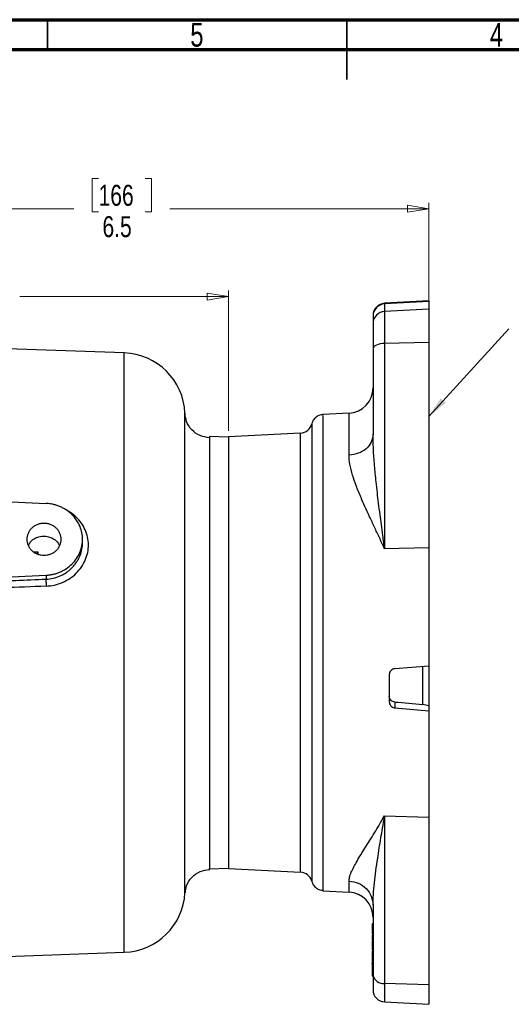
# Model space of a CAD drawing. Header units: inches. Extents: x 0.6 to 16.3, y 0.2 to 11.5.
# Tile 25 of 35: x 6.3 to 9.5, y 5 to 11.5. Entities that reach past the tile are written whole.
import ezdxf

# ---------------------------------------------------------------- set-up
doc = ezdxf.new("R2010")
doc.units = ezdxf.units.IN
doc.header["$MEASUREMENT"] = 0
doc.styles.add('SLDTEXTSTYLE0', font='TXT', dxfattribs={"width": 0.75})
doc.dimstyles.new('SLDDIMSTYLE0', dxfattribs={"dimtxt": 0.137795, "dimasz": 0.14, "dimexe": 0, "dimexo": 0.0625, "dimgap": 0.034449, "dimtad": 0, "dimdec": 1, "dimlfac": 1.5, "dimrnd": 1e-09, "dimzin": 12, "dimdsep": 46, "dimtxsty": 'SLDTEXTSTYLE0', "dimblk1": 'CLOSED', "dimblk2": 'CLOSED', "dimsah": 1, "dimcen": 0.09, "dimadec": 0, "dimazin": 3, "dimtfac": 1, "dimtdec": 1, "dimtofl": 0, "dimtmove": 0, "dimatfit": 3, "dimldrblk": 'CLOSED', "dimfxl": 0, "dimfrac": 2, "dimtolj": 1, "dimtzin": 12, "dimarcsym": 0})
doc.dimstyles.new('SLDDIMSTYLE1', dxfattribs={"dimtxt": 0.18, "dimasz": 0.14, "dimexe": 0, "dimexo": 0.0625, "dimgap": 0, "dimtad": 0, "dimtih": 1, "dimtoh": 1, "dimdec": 0, "dimrnd": 1e-09, "dimzin": 0, "dimdsep": 46, "dimtxsty": 'Standard', "dimsah": 1, "dimcen": 0.09, "dimadec": 0, "dimazin": 0, "dimtfac": 0.14, "dimtdec": 0, "dimtofl": 0, "dimtmove": 0, "dimatfit": 3, "dimfxl": 0, "dimfrac": 2, "dimtolj": 1, "dimtzin": 0, "dimarcsym": 0})

# ---------------------------------------------------------------- blocks, each defined once
blk = doc.blocks.new('_Closed')
at = {"color": 0, "linetype": 'ByBlock', "lineweight": -2}
for p, q in [((-1, 0.166667), (0, 0)), ((-1, 0.166667), (-1, -0.166667)), ((0, 0), (-1, -0.166667)), ((0, 0), (-1, 0))]:
    blk.add_line(p, q, dxfattribs=at)
blk = doc.blocks.new('_D')
at = {"color": 7, "linetype": 'Continuous', "lineweight": 0}
for p, q in [((6.8328, 10.4511), (6.7909, 10.4511)), ((6.7909, 10.4511), (6.7909, 10.2324)), ((7.1383, 10.4511), (7.1803, 10.4511)), ((7.1803, 10.4511), (7.1803, 10.2324)), ((4.6407, 10.1125), (4.6407, 10.292)), ((4.6407, 10.2527), (6.67, 10.2527)), ((6.7909, 10.2324), (6.8328, 10.2324)), ((7.1803, 10.2324), (7.1383, 10.2324)), ((9.0027, 10.2527), (7.3011, 10.2527)), ((9.0027, 9.4125), (9.0027, 10.292))]:
    blk.add_line(p, q, dxfattribs=at)
at = {"color": 7, "linetype": 'Continuous', "lineweight": 18, "xscale": 0.14, "yscale": 0.14}
for p, rotation in [((4.6407, 10.2527), 180.0000000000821), ((9.0027, 10.2527), 8.210919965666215e-11)]:
    blk.add_blockref('_Closed', p, dxfattribs=dict(at, rotation=rotation))
at = {"color": 7, "linetype": 'Continuous', "lineweight": 18, "char_height": 0.1378, "attachment_point": 1, "style": 'SLDTEXTSTYLE0'}
for s, insert in [('166', (6.8328, 10.41)), ('6.5', (6.8583, 10.2038))]:
    blk.add_mtext(s, dxfattribs=dict(at, insert=insert))
blk = doc.blocks.new('_D_1')
at = {"color": 7, "linetype": 'Continuous', "lineweight": 0}
for p, q in [((5.8478, 9.8733), (5.8058, 9.8733)), ((5.8058, 9.8733), (5.8058, 9.6546)), ((6.1532, 9.8733), (6.1952, 9.8733)), ((6.1952, 9.8733), (6.1952, 9.6546)), ((7.686, 8.7922), (7.686, 9.7142)), ((4.6407, 9.6749), (5.685, 9.6749)), ((5.8058, 9.6546), (5.8478, 9.6546)), ((6.1952, 9.6546), (6.1532, 9.6546)), ((7.686, 9.6749), (6.316, 9.6749))]:
    blk.add_line(p, q, dxfattribs=at)
at = {"color": 7, "linetype": 'Continuous', "lineweight": 18, "xscale": 0.14, "yscale": 0.14, "rotation": 180.0000000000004}
blk.add_blockref('_Closed', (4.6407, 9.6749), dxfattribs=at)
at = {"color": 7, "linetype": 'Continuous', "lineweight": 18, "xscale": 0.14, "yscale": 0.14}
blk.add_blockref('_Closed', (7.686, 9.6749), dxfattribs=at)
at = {"color": 7, "linetype": 'Continuous', "lineweight": 18, "char_height": 0.1378, "attachment_point": 1, "style": 'SLDTEXTSTYLE0'}
for s, insert in [('116', (5.8478, 9.8322)), ('4.6', (5.8732, 9.626))]:
    blk.add_mtext(s, dxfattribs=dict(at, insert=insert))

msp = doc.modelspace()

# ---------------------------------------------------------------- linework, layer by layer
at = {"color": 7, "linetype": 'Continuous', "lineweight": 70}
for p, q in [((0.5906, 11.4961), (16.3386, 11.4961)), ((0.7874, 11.2992), (16.1417, 11.2992))]:
    msp.add_line(p, q, dxfattribs=at)
at = {"color": 7, "linetype": 'Continuous', "lineweight": 35}
for p, q in [((6.4961, 11.2992), (6.4961, 11.4961)), ((8.4646, 11.4961), (8.4646, 11.1024)), ((8.4646, 11.2992), (8.4646, 11.4961))]:
    msp.add_line(p, q, dxfattribs=at)
at = {"color": 7, "linetype": 'Continuous', "lineweight": 25}
for p, q in [((9.0027, 9.646), (8.7119, 9.6307)), ((9.0027, 9.6417), (8.7119, 9.6266)), ((8.7119, 9.6266), (8.7119, 9.5773)), ((9.0027, 9.5924), (8.7119, 9.5773)), ((9.0027, 9.646), (9.0027, 9.6417)), ((9.0027, 9.6417), (9.0027, 9.5924)), ((9.0027, 9.5924), (9.0027, 9.3732)), ((8.636, 9.5476), (8.636, 9.4983)), ((8.7119, 9.5773), (8.7119, 9.3666)), ((7.0018, 9.3041), (4.6407, 9.3865)), ((8.636, 9.3322), (8.636, 8.7693)), ((9.0027, 9.3732), (8.7119, 9.3666)), ((8.7119, 9.3666), (8.7119, 8.0166)), ((9.0027, 9.3732), (9.0027, 8.0231)), ((8.4781, 8.9082), (8.307, 8.8993)), ((7.686, 8.7513), (7.5607, 8.7557)), ((7.5607, 8.7557), (7.5607, 8.7517)), ((8.1602, 8.7777), (7.686, 8.7528)), ((7.686, 8.7528), (7.686, 7.1233)), ((4.6407, 8.4051), (6.4873, 8.3148)), ((6.7274, 8.0567), (6.7274, 8.0786)), ((9.0027, 8.0231), (8.7119, 8.0166)), ((9.0027, 8.0231), (9.0027, 7.2451)), ((5.0211, 7.7707), (6.4873, 7.8424)), ((6.4873, 7.8424), (6.4873, 7.8164)), ((9.0027, 7.2451), (8.7792, 7.2272)), ((8.9627, 6.9929), (8.9627, 7.2416)), ((9.0027, 7.2451), (9.0027, 6.9835)), ((7.686, 7.1233), (7.686, 5.9135)), ((8.7427, 7.1877), (8.7427, 7.0097)), ((8.7792, 7.0085), (8.7792, 6.9704)), ((8.7792, 6.9704), (9.0027, 6.9496)), ((9.0027, 6.9835), (8.9627, 6.9929)), ((9.0027, 6.9835), (9.0027, 6.9496)), ((9.0027, 6.9496), (9.0027, 6.2505)), ((8.7119, 6.2608), (9.0027, 6.2505)), ((8.7119, 6.2608), (8.7119, 5.158)), ((9.0027, 6.2505), (9.0027, 5.1477)), ((7.5607, 5.9107), (7.686, 5.9151)), ((7.686, 5.9135), (8.1602, 5.8887)), ((8.307, 5.7671), (8.4781, 5.7581)), ((8.3072, 5.7709), (8.3072, 5.7726)), ((8.636, 5.6718), (8.636, 5.212)), ((8.636, 5.5501), (8.6294, 5.5501)), ((8.6294, 5.5321), (8.636, 5.5321)), ((8.636, 5.484), (8.6294, 5.484)), ((8.6294, 5.4802), (8.636, 5.4802)), ((8.636, 5.4442), (8.6294, 5.4442)), ((8.6294, 5.4405), (8.636, 5.4405)), ((8.6294, 5.4377), (8.6294, 5.4249)), ((8.636, 5.4249), (8.6294, 5.4249)), ((8.636, 5.378), (8.6294, 5.378)), ((5.9828, 5.3267), (7.0018, 5.3623)), ((8.6294, 5.3742), (8.636, 5.3742)), ((8.636, 5.3734), (8.6294, 5.3734)), ((8.6294, 5.3501), (8.6294, 5.3422)), ((8.636, 5.3381), (8.6294, 5.3381)), ((8.636, 5.3305), (8.6294, 5.3305)), ((8.6294, 5.3267), (8.6294, 5.3191)), ((8.636, 5.3191), (8.6294, 5.3191)), ((8.636, 5.2916), (8.6294, 5.2916)), ((8.636, 5.2864), (8.6294, 5.2864)), ((8.636, 5.2585), (8.6294, 5.2585)), ((8.636, 5.2509), (8.6294, 5.2509)), ((8.636, 5.2354), (8.6294, 5.2354)), ((8.636, 5.2169), (8.6294, 5.2169)), ((8.636, 5.2061), (8.6294, 5.2061)), ((9.0027, 5.1477), (8.7119, 5.158)), ((9.0027, 5.1477), (9.0027, 5.0204)), ((8.7119, 5.0356), (9.0027, 5.0204))]:
    msp.add_line(p, q, dxfattribs=at)
at = {"color": 8, "linetype": 'Continuous', "lineweight": 25}
for p, q in [((8.7119, 9.6307), (8.7119, 9.6266)), ((7.0018, 7.3332), (7.0018, 9.3041)), ((8.4781, 8.632), (8.4781, 8.9082)), ((8.1602, 7.1197), (8.1602, 8.7777)), ((6.407, 7.9966), (6.4327, 7.9963)), ((6.4296, 7.9825), (6.4327, 7.9963)), ((6.4311, 7.9816), (6.4327, 7.9963)), ((6.4327, 7.9963), (6.4327, 7.9815)), ((7.0018, 5.3623), (7.0018, 7.3332)), ((8.1602, 5.8887), (8.1602, 7.1197)), ((8.4781, 5.7581), (8.4781, 5.8306)), ((8.7119, 5.158), (8.7119, 5.0356))]:
    msp.add_line(p, q, dxfattribs=at)
at = {"color": 7, "linetype": 'Continuous', "lineweight": 25, "flags": 128}
msp.add_lwpolyline([(8.7119, 9.3666), (8.6969, 9.3656), (8.6826, 9.3635), (8.6694, 9.3602), (8.658, 9.3559), (8.6487, 9.3508), (8.6417, 9.345), (8.6375, 9.3387), (8.636, 9.3322)], dxfattribs=at)
at = {"color": 7, "linetype": 'Continuous', "lineweight": 25}
for centre, radius, start, end in [((8.716, 9.5508), 0.08, 93, 180), ((8.7156, 9.5472), 0.0795, 92.66396, 179.70391), ((8.7156, 9.4979), 0.0795, 92.66396, 179.70391), ((6.9874, 8.891), 0.4133, 2.44801, 88), ((8.4694, 9.0747), 0.1667, 273, 0), ((8.156, 8.8575), 0.08, 273, 346.04126), ((8.156, 5.8088), 0.08, 16.03463, 87), ((6.9874, 5.7754), 0.4133, 272, 356.99332), ((8.4694, 5.5917), 0.1667, 0, 87), ((8.7038, 5.2269), 0.0694, 192.45099, 276.65149), ((8.716, 5.1155), 0.08, 180, 267)]:
    msp.add_arc(centre, radius, start, end, dxfattribs=at)
msp.add_ellipse((7.2949, 7.3332), major_axis=(15.2477, -1.3196), ratio=0.012836, start_param=4.811001, end_param=4.8231, dxfattribs=at)
for points, knots in [([(8.636, 9.4983), (8.636, 9.4931), (8.636, 9.4826), (8.636, 9.4454), (8.636, 9.3953), (8.636, 9.353), (8.636, 9.3322)], [0, 0, 0, 0, 0.246231, 0.5, 0.753769, 1, 1, 1, 1]), ([(7.4001, 5.7537), (7.4001, 5.7537), (7.4001, 5.7527), (7.4002, 5.756), (7.4002, 5.763), (7.4002, 5.7748), (7.4002, 5.7878), (7.4002, 5.8008), (7.4002, 5.8139), (7.4002, 5.8301), (7.4001, 5.85), (7.4001, 5.8756), (7.4001, 5.906), (7.4001, 5.939), (7.4001, 5.9694), (7.4001, 5.996), (7.4001, 6.0168), (7.4001, 6.0331), (7.4001, 6.047), (7.4001, 6.0619), (7.4001, 6.0779), (7.4001, 6.0951), (7.4002, 6.1115), (7.4002, 6.1294), (7.4002, 6.1476), (7.4002, 6.1689), (7.4002, 6.192), (7.4002, 6.2331), (7.4002, 6.29), (7.4003, 6.3608), (7.4003, 6.4283), (7.4003, 6.4968), (7.4003, 6.57), (7.4003, 6.6492), (7.4003, 6.7107), (7.4003, 6.7529), (7.4002, 6.7747), (7.4002, 6.7981), (7.4002, 6.8231), (7.4002, 6.8498), (7.4002, 6.8873), (7.4002, 6.9308), (7.4002, 6.9752), (7.4002, 7.0172), (7.4001, 7.0677), (7.4001, 7.1295), (7.4001, 7.1976), (7.4001, 7.2653), (7.4001, 7.3442), (7.4002, 7.4278), (7.4002, 7.5303), (7.4003, 7.6385), (7.4003, 7.7511), (7.4003, 7.8495), (7.4003, 7.9363), (7.4004, 8.0167), (7.4004, 8.0952), (7.4003, 8.1712), (7.4003, 8.2451), (7.4003, 8.3099), (7.4003, 8.3794), (7.4002, 8.4409), (7.4002, 8.4974), (7.4002, 8.5393), (7.4001, 8.5778), (7.4001, 8.6141), (7.4001, 8.6515), (7.4001, 8.6895), (7.4001, 8.7264), (7.4002, 8.7614), (7.4002, 8.7985), (7.4002, 8.8356), (7.4003, 8.8684), (7.4003, 8.8916), (7.4003, 8.9048), (7.4003, 8.9065), (7.4003, 8.9072)], [0, 0, 0, 0, 0.000214, 0.018468, 0.03625, 0.053559, 0.068972, 0.078285, 0.088671, 0.100132, 0.112667, 0.126277, 0.143412, 0.158302, 0.170944, 0.181338, 0.189483, 0.194126, 0.19902, 0.204162, 0.209553, 0.215194, 0.221084, 0.225409, 0.232114, 0.237905, 0.244753, 0.252657, 0.273456, 0.292046, 0.308429, 0.324459, 0.342135, 0.360279, 0.378892, 0.383328, 0.388089, 0.393176, 0.398589, 0.404328, 0.410393, 0.422605, 0.43192, 0.438336, 0.448894, 0.46335, 0.476483, 0.490709, 0.504729, 0.52465, 0.541737, 0.56757, 0.591501, 0.612494, 0.630556, 0.648303, 0.666273, 0.684469, 0.701998, 0.72029, 0.733618, 0.756729, 0.771123, 0.783145, 0.795096, 0.807987, 0.819852, 0.834906, 0.851447, 0.865833, 0.88296, 0.908145, 0.932984, 0.958965, 0.98438, 1, 1, 1, 1]), ([(7.5629, 8.7465), (7.541, 8.7495), (7.4973, 8.7557), (7.4428, 8.7953), (7.4073, 8.8486), (7.4031, 8.8888), (7.4011, 8.9073)], [0, 0, 0, 0, 0.260828, 0.520821, 0.780356, 1, 1, 1, 1]), ([(8.3083, 8.899), (8.2988, 8.8976), (8.2799, 8.8949), (8.2559, 8.8787), (8.24, 8.8587), (8.236, 8.8438), (8.2345, 8.838)], [0, 0, 0, 0, 0.275721, 0.551151, 0.826741, 1, 1, 1, 1]), ([(8.2337, 8.8382), (8.2337, 8.8383), (8.2337, 8.8386), (8.2337, 8.8372), (8.2337, 8.8344), (8.2337, 8.8296), (8.2336, 8.8211), (8.2336, 8.808), (8.2335, 8.7908), (8.2335, 8.7736), (8.2334, 8.7562), (8.2334, 8.7394), (8.2334, 8.7224), (8.2334, 8.7056), (8.2334, 8.6873), (8.2334, 8.6677), (8.2335, 8.6465), (8.2335, 8.6254), (8.2335, 8.6027), (8.2336, 8.5758), (8.2336, 8.543), (8.2337, 8.5084), (8.2337, 8.477), (8.2337, 8.4481), (8.2337, 8.4206), (8.2337, 8.3934), (8.2337, 8.3681), (8.2337, 8.3436), (8.2337, 8.3185), (8.2337, 8.2912), (8.2336, 8.2613), (8.2336, 8.232), (8.2335, 8.2), (8.2334, 8.1617), (8.2333, 8.1151), (8.2332, 8.0667), (8.2332, 8.0233), (8.2331, 7.9822), (8.233, 7.9349), (8.233, 7.8796), (8.2329, 7.8181), (8.2329, 7.7574), (8.2329, 7.6889), (8.233, 7.6083), (8.2331, 7.5111), (8.2333, 7.4094), (8.2334, 7.3071), (8.2336, 7.209), (8.2338, 7.0809), (8.2337, 6.9209), (8.2334, 6.7359), (8.2331, 6.5923), (8.233, 6.4893), (8.233, 6.4206), (8.233, 6.3559), (8.2331, 6.2937), (8.2332, 6.2376), (8.2333, 6.1805), (8.2334, 6.1303), (8.2335, 6.0868), (8.2336, 6.054), (8.2337, 6.0246), (8.2337, 5.9972), (8.2337, 5.9719), (8.2337, 5.9486), (8.2337, 5.9275), (8.2336, 5.9085), (8.2335, 5.8904), (8.2334, 5.8706), (8.2333, 5.8529), (8.2332, 5.8402), (8.2331, 5.8335), (8.2331, 5.8305), (8.2331, 5.8307), (8.2331, 5.8307)], [0, 0, 0, 0, 0.003739, 0.014463, 0.023804, 0.034733, 0.047609, 0.0659, 0.081763, 0.095196, 0.106202, 0.117625, 0.126498, 0.135537, 0.144741, 0.154111, 0.163645, 0.173346, 0.181032, 0.191512, 0.204788, 0.217337, 0.227829, 0.236263, 0.24533, 0.253609, 0.261099, 0.267801, 0.274868, 0.282474, 0.29062, 0.299305, 0.305869, 0.315734, 0.3289, 0.341, 0.351339, 0.360245, 0.370202, 0.384498, 0.398427, 0.411988, 0.425183, 0.443747, 0.464688, 0.488011, 0.508908, 0.529994, 0.550676, 0.591166, 0.634193, 0.676031, 0.694259, 0.712287, 0.730119, 0.747441, 0.765639, 0.780865, 0.801928, 0.816744, 0.828602, 0.840284, 0.853175, 0.864954, 0.876652, 0.889565, 0.901078, 0.912822, 0.927956, 0.949634, 0.968352, 0.984113, 0.999631, 1, 1, 1, 1]), ([(8.7119, 8.0166), (8.7079, 8.0459), (8.7007, 8.0992), (8.6908, 8.1737), (8.6815, 8.2444), (8.6727, 8.3142), (8.664, 8.3862), (8.6547, 8.4693), (8.6455, 8.5655), (8.6378, 8.6699), (8.6366, 8.7372), (8.636, 8.7693)], [0, 0, 0, 0, 0.112066, 0.203731, 0.288011, 0.38702, 0.477209, 0.572703, 0.718096, 0.865407, 1, 1, 1, 1]), ([(8.7119, 8.0166), (8.7004, 8.0413), (8.6779, 8.0895), (8.6449, 8.1596), (8.6131, 8.2277), (8.5835, 8.2923), (8.5533, 8.3609), (8.5251, 8.4303), (8.4998, 8.5035), (8.482, 8.5708), (8.4793, 8.6123), (8.4781, 8.632)], [0, 0, 0, 0, 0.104409, 0.203915, 0.306493, 0.409204, 0.502325, 0.632957, 0.751932, 0.882132, 1, 1, 1, 1]), ([(6.4873, 7.8424), (6.4898, 7.8425), (6.4948, 7.8428), (6.5023, 7.8435), (6.5097, 7.8444), (6.5171, 7.8455), (6.5245, 7.8468), (6.5371, 7.8493), (6.5548, 7.854), (6.5773, 7.8622), (6.5991, 7.8724), (6.6272, 7.8891), (6.659, 7.9147), (6.6898, 7.9518), (6.7119, 7.993), (6.7246, 8.0358), (6.7287, 8.0786), (6.7246, 8.1214), (6.7119, 8.1641), (6.6898, 8.2054), (6.659, 8.2424), (6.6272, 8.2681), (6.5991, 8.2847), (6.5773, 8.2949), (6.5548, 8.3031), (6.5347, 8.3084), (6.5172, 8.3118), (6.5023, 8.3138), (6.4923, 8.3144), (6.4873, 8.3148)], [0, 0, 0, 0, 0.009781, 0.019544, 0.029298, 0.039051, 0.048811, 0.058587, 0.089502, 0.120435, 0.152548, 0.18468, 0.250112, 0.315544, 0.379711, 0.441491, 0.500003, 0.558515, 0.620295, 0.684463, 0.749895, 0.815327, 0.84744, 0.879571, 0.910486, 0.941419, 0.960946, 0.98045, 1, 1, 1, 1]), ([(6.488, 7.7703), (6.5065, 7.772), (6.5435, 7.7753), (6.5963, 7.7933), (6.6446, 7.8194), (6.6866, 7.8539), (6.7211, 7.8951), (6.7465, 7.9419), (6.7628, 7.9916), (6.7677, 8.0431), (6.7619, 8.0936), (6.746, 8.1422), (6.7208, 8.1869), (6.6863, 8.2256), (6.6552, 8.2516), (6.6345, 8.2618), (6.6298, 8.2642)], [0, 0, 0, 0, 0.076352, 0.152375, 0.228229, 0.303696, 0.37843, 0.453786, 0.530274, 0.603644, 0.67899, 0.753233, 0.828635, 0.9032, 0.978027, 1, 1, 1, 1]), ([(6.3616, 8.0786), (6.3616, 8.0852), (6.363, 8.0984), (6.3691, 8.1179), (6.3794, 8.1365), (6.394, 8.1533), (6.412, 8.1669), (6.4319, 8.1766), (6.4529, 8.1823), (6.474, 8.1841), (6.4952, 8.1823), (6.5162, 8.1766), (6.5361, 8.1669), (6.5541, 8.1533), (6.5687, 8.1365), (6.579, 8.1179), (6.5851, 8.0984), (6.5871, 8.0786), (6.5851, 8.0588), (6.579, 8.0393), (6.5687, 8.0206), (6.5541, 8.0038), (6.5361, 7.9902), (6.5162, 7.9806), (6.4952, 7.9749), (6.4741, 7.973), (6.4529, 7.9749), (6.4319, 7.9806), (6.412, 7.9902), (6.394, 8.0038), (6.3794, 8.0206), (6.3691, 8.0393), (6.3629, 8.0588), (6.3616, 8.072), (6.3616, 8.0786)], [0, 0, 0, 0, 0.030008, 0.060005, 0.092161, 0.124999, 0.157838, 0.189994, 0.219987, 0.249999, 0.279992, 0.310005, 0.342161, 0.374999, 0.407838, 0.439994, 0.469987, 0.499999, 0.529992, 0.560005, 0.592161, 0.624999, 0.657838, 0.689994, 0.719987, 0.749999, 0.779992, 0.810005, 0.842161, 0.874999, 0.907838, 0.939994, 0.970002, 1, 1, 1, 1]), ([(6.3714, 8.0367), (6.3751, 8.0444), (6.3834, 8.0621), (6.4082, 8.0827), (6.4406, 8.0972), (6.4766, 8.1012), (6.5105, 8.095), (6.5421, 8.0798), (6.5646, 8.0593), (6.5736, 8.0424), (6.5766, 8.0366)], [0, 0, 0, 0, 0.104797, 0.238732, 0.377147, 0.51687, 0.648895, 0.767413, 0.920963, 1, 1, 1, 1]), ([(5.6914, 7.7852), (5.8244, 7.7905), (6.0897, 7.8009), (6.355, 7.8113), (6.4873, 7.8164)], [0, 0, 0, 0, 0.501337, 1, 1, 1, 1]), ([(6.488, 7.7703), (6.3924, 7.7667), (6.2977, 7.7631), (6.1006, 7.7556), (6.001, 7.7517), (5.8389, 7.7455), (5.7764, 7.7431), (5.7033, 7.7403), (5.6977, 7.7401), (5.6921, 7.7399)], [0.97201612, 0.97201612, 0.97201612, 0.97201612, 0.97753319, 0.97753319, 0.98475838, 0.98475838, 0.98927412, 0.98927412, 0.98963545, 0.98963545, 0.98963545, 0.98963545]), ([(8.7792, 7.2272), (8.7748, 7.2265), (8.766, 7.2249), (8.7546, 7.2171), (8.7465, 7.2063), (8.7431, 7.1958), (8.7428, 7.1896), (8.7427, 7.1877)], [0, 0, 0, 0, 0.22645, 0.452907, 0.679278, 0.906075, 1, 1, 1, 1]), ([(8.7792, 7.0085), (8.7748, 7.0093), (8.7659, 7.0109), (8.7546, 7.0186), (8.7465, 7.0292), (8.7431, 7.0395), (8.7428, 7.0456), (8.7427, 7.0474)], [0, 0, 0, 0, 0.226375, 0.452725, 0.679719, 0.907566, 1, 1, 1, 1]), ([(8.7427, 7.0097), (8.7432, 7.0053), (8.744, 6.9964), (8.7509, 6.9846), (8.7611, 6.9757), (8.7712, 6.9715), (8.7774, 6.9706), (8.7792, 6.9704)], [0, 0, 0, 0, 0.227482, 0.45498, 0.682064, 0.908587, 1, 1, 1, 1]), ([(8.4781, 5.8306), (8.4789, 5.839), (8.4805, 5.8566), (8.4922, 5.8878), (8.5092, 5.9229), (8.5309, 5.9619), (8.5556, 6.0033), (8.5835, 6.0484), (8.6131, 6.096), (8.6449, 6.1476), (8.6779, 6.2022), (8.7004, 6.2409), (8.7119, 6.2608)], [0, 0, 0, 0, 0.093363, 0.194456, 0.29432, 0.392258, 0.497714, 0.590825, 0.693529, 0.796098, 0.895598, 1, 1, 1, 1]), ([(8.636, 5.6718), (8.6366, 5.6946), (8.6376, 5.7426), (8.6447, 5.8181), (8.6544, 5.8983), (8.6654, 5.9744), (8.6767, 6.0471), (8.6873, 6.113), (8.6991, 6.184), (8.7073, 6.2332), (8.7119, 6.2608)], [0, 0, 0, 0, 0.127991, 0.269711, 0.406261, 0.547661, 0.657854, 0.768477, 0.87007, 1, 1, 1, 1]), ([(7.4027, 5.7539), (7.4044, 5.7695), (7.4086, 5.8071), (7.4428, 5.8581), (7.4972, 5.8982), (7.541, 5.9044), (7.5629, 5.9075)], [0, 0, 0, 0, 0.192366, 0.461804, 0.730805, 1, 1, 1, 1]), ([(8.2342, 5.831), (8.2358, 5.825), (8.2398, 5.8097), (8.2559, 5.7895), (8.2799, 5.7733), (8.2988, 5.7706), (8.3083, 5.7692)], [0, 0, 0, 0, 0.180696, 0.453793, 0.726764, 1, 1, 1, 1]), ([(8.6294, 5.55), (8.6294, 5.5498), (8.6294, 5.5492), (8.6294, 5.5429), (8.6294, 5.5356), (8.6294, 5.5321)], [0, 0, 0, 0, 0.227405, 0.631686, 1, 1, 1, 1]), ([(8.6294, 5.5321), (8.6294, 5.5269), (8.6294, 5.5177), (8.6294, 5.5038), (8.6294, 5.4942), (8.6294, 5.488), (8.6294, 5.4852), (8.6294, 5.484)], [0, 0, 0, 0, 0.366782, 0.641246, 0.792691, 0.907346, 1, 1, 1, 1]), ([(8.6294, 5.4742), (8.6294, 5.4701), (8.6294, 5.4635), (8.6294, 5.4545), (8.6294, 5.4482), (8.6294, 5.4455), (8.6294, 5.4442)], [0, 0, 0, 0, 0.402321, 0.654627, 0.84564, 1, 1, 1, 1]), ([(8.6294, 5.4261), (8.6294, 5.4209), (8.6294, 5.4116), (8.6294, 5.3978), (8.6294, 5.3882), (8.6294, 5.382), (8.6294, 5.3792), (8.6294, 5.378)], [0, 0, 0, 0, 0.366782, 0.641246, 0.792691, 0.907346, 1, 1, 1, 1]), ([(8.6294, 5.3694), (8.6294, 5.3692), (8.6294, 5.3666), (8.6294, 5.3591), (8.6294, 5.3498), (8.6294, 5.3421), (8.6294, 5.3392), (8.6294, 5.3381)], [0, 0, 0, 0, 0.023602, 0.264789, 0.644457, 0.865564, 1, 1, 1, 1]), ([(8.6294, 5.3381), (8.6294, 5.3365), (8.6294, 5.3338), (8.6294, 5.3313), (8.6294, 5.3308), (8.6294, 5.3305)], [0, 0, 0, 0, 0.396013, 0.692855, 1, 1, 1, 1]), ([(8.6294, 5.3191), (8.6294, 5.3168), (8.6294, 5.3096), (8.6294, 5.2998), (8.6294, 5.2939), (8.6294, 5.2916)], [0, 0, 0, 0, 0.228552, 0.700373, 1, 1, 1, 1]), ([(8.6294, 5.2864), (8.6294, 5.287), (8.6294, 5.288), (8.6294, 5.2898), (8.6294, 5.291), (8.6294, 5.2916)], [0, 0, 0, 0, 0.371892, 0.685452, 1, 1, 1, 1]), ([(8.6294, 5.2837), (8.6294, 5.2829), (8.6294, 5.2779), (8.6294, 5.2702), (8.6294, 5.2625), (8.6294, 5.2596), (8.6294, 5.2585)], [0, 0, 0, 0, 0.09473, 0.562218, 0.834468, 1, 1, 1, 1]), ([(8.6294, 5.2585), (8.6294, 5.257), (8.6294, 5.2543), (8.6294, 5.2517), (8.6294, 5.2512), (8.6294, 5.2509)], [0, 0, 0, 0, 0.396013, 0.692855, 1, 1, 1, 1]), ([(8.6294, 5.2509), (8.6294, 5.2499), (8.6294, 5.2472), (8.6294, 5.2419), (8.6294, 5.2376), (8.6294, 5.2354)], [0, 0, 0, 0, 0.219103, 0.602507, 1, 1, 1, 1]), ([(8.6294, 5.2354), (8.6294, 5.234), (8.6294, 5.2305), (8.6294, 5.224), (8.6294, 5.2196), (8.6294, 5.2169)], [0, 0, 0, 0, 0.199881, 0.496912, 1, 1, 1, 1]), ([(8.6294, 5.2169), (8.6294, 5.2153), (8.6294, 5.2123), (8.6294, 5.2087), (8.6294, 5.207), (8.6294, 5.2061)], [0, 0, 0, 0, 0.343648, 0.670117, 1, 1, 1, 1]), ([(8.636, 5.212), (8.636, 5.1955), (8.636, 5.1619), (8.636, 5.1305), (8.636, 5.1151), (8.636, 5.117), (8.636, 5.1175)], [0, 0, 0, 0, 0.290321, 0.58953, 0.888739, 1, 1, 1, 1])]:
    msp.add_open_spline(points, degree=3, knots=knots, dxfattribs=at)
at = {"color": 8, "linetype": 'Continuous', "lineweight": 25}
for points, knots in [([(8.3072, 8.8937), (8.3072, 8.8926), (8.3072, 8.8901), (8.3072, 8.8154), (8.3072, 8.6846), (8.3072, 8.4998), (8.3072, 8.2708), (8.3072, 8.0055), (8.3072, 7.7145), (8.3072, 7.4088), (8.3072, 7.1002), (8.3072, 6.8005), (8.3072, 6.5214), (8.3072, 6.2733), (8.3072, 6.0664), (8.3072, 5.9066), (8.3072, 5.8075), (8.3072, 5.7631), (8.3072, 5.7701), (8.3072, 5.7709)], [0, 0, 0, 0, 0.047574, 0.110515, 0.173456, 0.236397, 0.299338, 0.362279, 0.42522, 0.488161, 0.551102, 0.614043, 0.676984, 0.739925, 0.802866, 0.865807, 0.928748, 0.991689, 1, 1, 1, 1]), ([(7.5607, 8.7517), (7.5607, 8.7469), (7.5607, 8.7366), (7.5607, 8.6549), (7.5607, 8.5238), (7.5607, 8.3454), (7.5607, 8.1286), (7.5607, 7.881), (7.5607, 7.6125), (7.5607, 7.3332), (7.5607, 7.0539), (7.5607, 6.7853), (7.5607, 6.5378), (7.5607, 6.3208), (7.5607, 6.1431), (7.5607, 6.0095), (7.5607, 5.9328), (7.5607, 5.9016), (7.5607, 5.9119), (7.5607, 5.9125)], [0, 0, 0, 0, 0.053724, 0.116532, 0.179341, 0.24215, 0.304959, 0.367768, 0.430577, 0.493385, 0.556194, 0.619003, 0.681812, 0.744621, 0.807429, 0.870238, 0.933047, 0.995856, 1, 1, 1, 1]), ([(6.4873, 7.8164), (6.5029, 7.8179), (6.5349, 7.8208), (6.5727, 7.8337), (6.6015, 7.848), (6.6211, 7.8602), (6.6403, 7.8747), (6.6595, 7.8923), (6.6754, 7.9105), (6.6892, 7.9298), (6.6999, 7.9477), (6.7135, 7.9763), (6.7249, 8.0126), (6.7266, 8.0426), (6.7274, 8.0567)], [0, 0, 0, 0, 0.1223242, 0.2500766, 0.3100042, 0.3753078, 0.4323262, 0.5001456, 0.5824954, 0.6248033, 0.6912743, 0.7500594, 0.8823702, 1, 1, 1, 1])]:
    msp.add_open_spline(points, degree=3, knots=knots, dxfattribs=at)
at = {"color": 7, "linetype": 'Continuous', "lineweight": 25}
for points in [[(8.636, 8.7693), (8.6337, 8.7519), (8.629, 8.717), (8.5929, 8.6726), (8.541, 8.6405), (8.4991, 8.6349), (8.4781, 8.632)], [(6.4873, 7.8164), (6.487, 7.813), (6.4869, 7.7996), (6.4876, 7.7796), (6.488, 7.7703)], [(8.4781, 5.8306), (8.4991, 5.8273), (8.541, 5.8207), (8.5929, 5.7836), (8.629, 5.7322), (8.6337, 5.6919), (8.636, 5.6718)]]:
    msp.add_open_spline(points, degree=3, dxfattribs=at)

# ---------------------------------------------------------------- texts
at = {"color": 7, "linetype": 'Continuous', "lineweight": 0, "char_height": 0.1562, "attachment_point": 2, "style": 'SLDTEXTSTYLE0'}
for s, insert in [('5', (7.4787, 11.4753)), ('4', (9.4472, 11.4753))]:
    msp.add_mtext(s, dxfattribs=dict(at, insert=insert))

# ---------------------------------------------------------------- dimensions: what is measured, and where the dimension line sits
at = {"color": 7, "linetype": 'Continuous', "lineweight": 18}
dim = msp.add_linear_dim(base=(9.0027, 10.2527), p1=(4.6407, 10.0732), p2=(9.0027, 9.3732), angle=0, dimstyle='SLDDIMSTYLE0', dxfattribs=at)
dim.commit()
dim.dimension.update_dxf_attribs({"geometry": '_D', "text_midpoint": (6.9856, 10.2527), "dimtype": 160})
dim = msp.add_linear_dim(base=(4.6407, 9.6749), p1=(7.686, 8.7528), p2=(4.6407, 9.3865), dimstyle='SLDDIMSTYLE0', dxfattribs=at)
dim.commit()
dim.dimension.update_dxf_attribs({"geometry": '_D_1', "text_midpoint": (6.0005, 9.6749), "dimtype": 160})

# ---------------------------------------------------------------- leaders
at = {"color": 7, "linetype": 'Continuous', "lineweight": 0}
msp.add_leader([(9.0027, 8.8874), (9.5288, 9.4625)], dimstyle='SLDDIMSTYLE1', dxfattribs=at)

doc.saveas('drawing.dxf')
